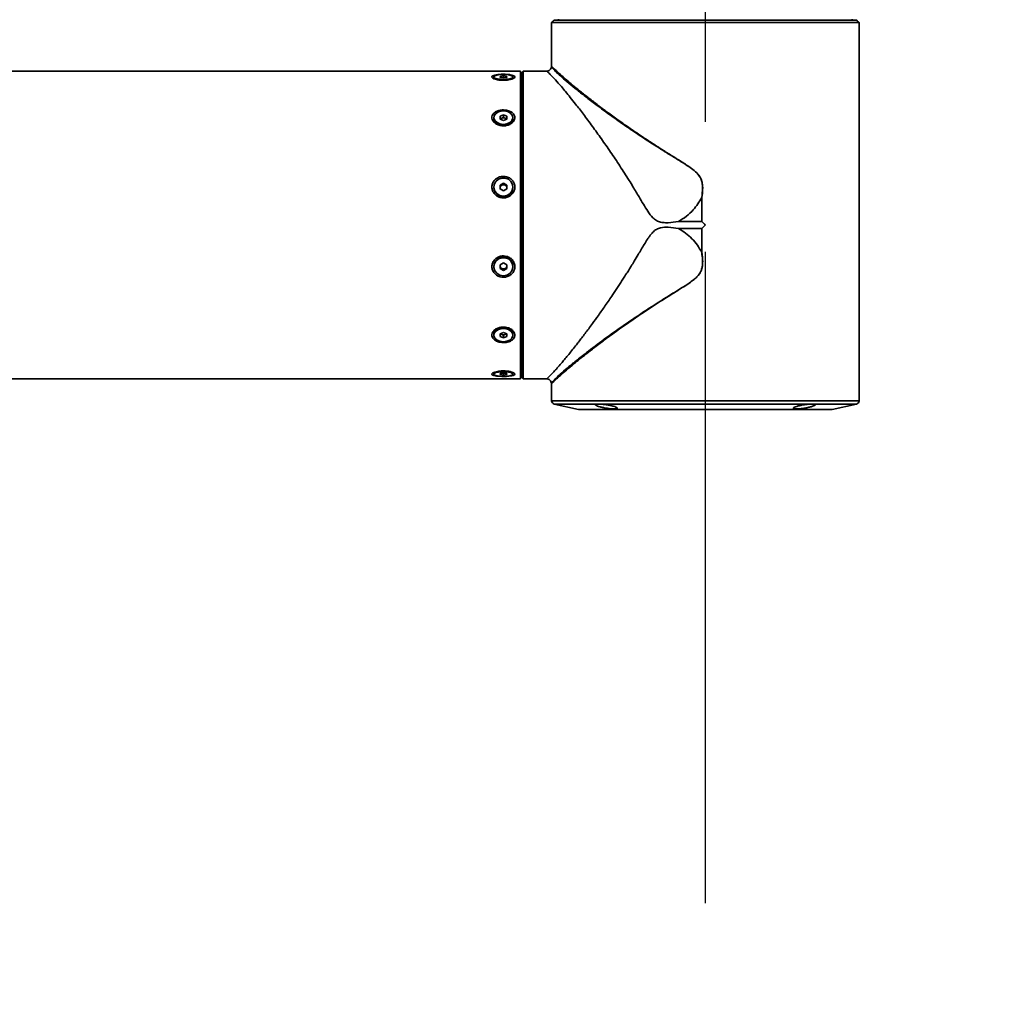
# Model space of a CAD drawing. Header units: millimetres. Extents: x -55 to 731, y 0 to 297.
# Tile 14 of 18: x 290 to 309, y 181 to 201. Entities that reach past the tile are written whole.
import ezdxf

# ---------------------------------------------------------------- set-up
doc = ezdxf.new("R2010")
doc.units = ezdxf.units.MM
doc.linetypes.add('CENTERX2', pattern=[20.32, 12.7, -2.54, 2.54, -2.54])
doc.layers.add('中心线层', color=6, linetype='CENTERX2', lineweight=25)
doc.layers.add('标注层', color=150, linetype='Continuous')
doc.styles.add('SLDTEXTSTYLE0', font='仿宋_GB2312', dxfattribs={"bigfont": 'bigfont'})

msp = doc.modelspace()

# ---------------------------------------------------------------- linework, layer by layer
at = {"color": 7, "linetype": 'Continuous', "lineweight": 35}
for p, q in [((306.35455, 200.535), (300.35604, 200.535)), ((300.35604, 200.315), (300.35604, 200.535)), ((306.30806, 200.58167), (300.40253, 200.58167)), ((300.48863, 200.60167), (300.48863, 200.58167)), ((306.22196, 200.58167), (306.22196, 200.60167)), ((306.35455, 200.535), (306.35455, 200.315)), ((300.35529, 200.315), (300.35529, 199.68329)), ((300.35604, 200.315), (300.35529, 200.315)), ((306.35529, 200.315), (306.35455, 200.315)), ((306.35529, 193.16167), (306.35529, 200.315)), ((299.74863, 199.58833), (278.62863, 199.58833)), ((299.74863, 196.55016), (299.74863, 199.58833)), ((299.80196, 199.58833), (299.76863, 199.555)), ((299.76863, 193.62235), (299.76863, 199.555)), ((300.25485, 199.58833), (299.80196, 199.58833)), ((299.80196, 199.58833), (299.80196, 193.58908)), ((299.23063, 199.476), (299.23063, 199.43814)), ((299.41529, 199.49686), (299.34863, 199.48643)), ((299.34863, 199.48643), (299.34863, 199.46556)), ((299.34863, 199.46556), (299.41529, 199.45513)), ((299.48196, 199.48643), (299.41529, 199.49686)), ((299.41529, 199.49686), (299.41529, 199.45513)), ((299.41529, 199.45513), (299.48196, 199.46556)), ((299.48196, 199.46556), (299.48196, 199.48643)), ((299.59996, 199.43814), (299.59996, 199.476)), ((299.76863, 199.32167), (299.74863, 199.32167)), ((299.41529, 198.73761), (299.34863, 198.71005)), ((299.48196, 198.71005), (299.41529, 198.73761)), ((299.41529, 198.73761), (299.41529, 198.68642)), ((299.23063, 198.68249), (299.23063, 198.65503)), ((299.34863, 198.71005), (299.34863, 198.65493)), ((299.34863, 198.65886), (299.38196, 198.67264)), ((299.34863, 198.65493), (299.41529, 198.62737)), ((299.38196, 198.67264), (299.41529, 198.68642)), ((299.41529, 198.68642), (299.44863, 198.67264)), ((299.41529, 198.62737), (299.48196, 198.65493)), ((299.44863, 198.67264), (299.48196, 198.65886)), ((299.48196, 198.65493), (299.48196, 198.71005)), ((299.59996, 198.65503), (299.59996, 198.68249)), ((299.41529, 197.40246), (299.34863, 197.36516)), ((299.48196, 197.36516), (299.41529, 197.40246)), ((299.41529, 197.40246), (299.41529, 197.38439)), ((299.23063, 197.32786), (299.23063, 197.31816)), ((299.34863, 197.34708), (299.38196, 197.36573)), ((299.34863, 197.36516), (299.34863, 197.29056)), ((299.34863, 197.29056), (299.41529, 197.25325)), ((299.38196, 197.36573), (299.41529, 197.38439)), ((299.41529, 197.38439), (299.44863, 197.36573)), ((299.41529, 197.25325), (299.48196, 197.29056)), ((299.44863, 197.36573), (299.48196, 197.34708)), ((299.48196, 197.29056), (299.48196, 197.36516)), ((299.59996, 197.31816), (299.59996, 197.32786)), ((303.28528, 196.65762), (303.28528, 197.12599)), ((303.28674, 197.12587), (303.28674, 196.65688)), ((302.83021, 196.65762), (303.28528, 196.65762)), ((299.74863, 193.58833), (299.74863, 196.55016)), ((303.28528, 196.51905), (302.83021, 196.51905)), ((303.28528, 196.05067), (303.28528, 196.51905)), ((303.28674, 196.51978), (303.28674, 196.05079)), ((299.23063, 195.78573), (299.23063, 195.77507)), ((299.41529, 195.84917), (299.34863, 195.81212)), ((299.34863, 195.81212), (299.34863, 195.73802)), ((299.38196, 195.73938), (299.34863, 195.7579)), ((299.34863, 195.73802), (299.41529, 195.70097)), ((299.41529, 195.72085), (299.38196, 195.73938)), ((299.48196, 195.81212), (299.41529, 195.84917)), ((299.44863, 195.73938), (299.41529, 195.72085)), ((299.41529, 195.70097), (299.48196, 195.73802)), ((299.41529, 195.72085), (299.41529, 195.70097)), ((299.48196, 195.7579), (299.44863, 195.73938)), ((299.48196, 195.73802), (299.48196, 195.81212)), ((299.59996, 195.77507), (299.59996, 195.78573)), ((299.23063, 194.46836), (299.23063, 194.44019)), ((299.41529, 194.49393), (299.34863, 194.46706)), ((299.34863, 194.46706), (299.34863, 194.41333)), ((299.38196, 194.4524), (299.34863, 194.46584)), ((299.34863, 194.41333), (299.41529, 194.38646)), ((299.41529, 194.43897), (299.38196, 194.4524)), ((299.48196, 194.46706), (299.41529, 194.49393)), ((299.44863, 194.4524), (299.41529, 194.43897)), ((299.41529, 194.43897), (299.41529, 194.38646)), ((299.41529, 194.38646), (299.48196, 194.41333)), ((299.48196, 194.46584), (299.44863, 194.4524)), ((299.48196, 194.41333), (299.48196, 194.46706)), ((299.59996, 194.44019), (299.59996, 194.46836)), ((299.74863, 193.855), (299.76863, 193.855)), ((278.62863, 193.58833), (299.74863, 193.58833)), ((299.23063, 193.71903), (299.23063, 193.68091)), ((299.41529, 193.69989), (299.34863, 193.6904)), ((299.34863, 193.6904), (299.34863, 193.67142)), ((299.34863, 193.67142), (299.41529, 193.66193)), ((299.48196, 193.6904), (299.41529, 193.69989)), ((299.41529, 193.69989), (299.41529, 193.66193)), ((299.41529, 193.66193), (299.48196, 193.67142)), ((299.48196, 193.67142), (299.48196, 193.6904)), ((299.59996, 193.68091), (299.59996, 193.71903)), ((299.78938, 193.60166), (299.76863, 193.62235)), ((300.03529, 193.58908), (299.80196, 193.58908)), ((300.03529, 193.58908), (300.03529, 193.58833)), ((300.03529, 193.58833), (300.25485, 193.58833)), ((300.35529, 193.49338), (300.35529, 193.16167)), ((300.40733, 193.09662), (300.87819, 192.99068)), ((300.89282, 192.98906), (305.81777, 192.98906)), ((305.8324, 192.99068), (306.30326, 193.09662))]:
    msp.add_line(p, q, dxfattribs=at)
at = {"color": 8, "linetype": 'Continuous', "lineweight": 35}
for p, q in [((299.41529, 199.5271), (299.41529, 199.52606)), ((299.41529, 193.63539), (299.41529, 193.63517)), ((300.35529, 193.16167), (306.35529, 193.16167)), ((305.43982, 193.09662), (300.40733, 193.09662)), ((300.87819, 192.99068), (305.10687, 192.99068)), ((305.10687, 192.99068), (305.8324, 192.99068)), ((306.30326, 193.09662), (305.43982, 193.09662))]:
    msp.add_line(p, q, dxfattribs=at)
at = {"color": 7, "linetype": 'Continuous', "lineweight": 35, "flags": 128}
for points in [[(300.35604, 200.535), (300.3679, 200.54685), (300.36863, 200.54758)], [(306.34196, 200.54758), (306.34269, 200.54685), (306.35455, 200.535)], [(299.41529, 199.42594), (299.34858, 199.42932), (299.29089, 199.439), (299.24999, 199.45368), (299.23142, 199.47138), (299.23768, 199.4897), (299.26793, 199.50616), (299.31808, 199.51856), (299.38136, 199.5252), (299.44923, 199.5252), (299.51251, 199.51856), (299.56266, 199.50616), (299.59291, 199.4897), (299.59917, 199.47138), (299.5806, 199.45368), (299.5397, 199.439), (299.482, 199.42932), (299.41529, 199.42594)], [(299.41529, 198.55026), (299.34858, 198.55919), (299.29089, 198.58477), (299.24999, 198.62355), (299.23142, 198.67029), (299.23768, 198.71868), (299.26793, 198.76218), (299.31808, 198.79492), (299.38136, 198.81247), (299.44923, 198.81247), (299.51251, 198.79492), (299.56266, 198.76218), (299.59291, 198.71868), (299.59917, 198.67029), (299.5806, 198.62355), (299.5397, 198.58477), (299.482, 198.55919), (299.41529, 198.55026)], [(299.23063, 198.65503), (299.23768, 198.61885), (299.26793, 198.57535), (299.31808, 198.54261), (299.38136, 198.52506), (299.44923, 198.52506), (299.51251, 198.54261), (299.56266, 198.57535), (299.59291, 198.61885), (299.59996, 198.65503)], [(299.41529, 197.14889), (299.34858, 197.16098), (299.29089, 197.1956), (299.24999, 197.24809), (299.23142, 197.31135), (299.23768, 197.37684), (299.26793, 197.43571), (299.31808, 197.48002), (299.38136, 197.50378), (299.44923, 197.50378), (299.51251, 197.48002), (299.56266, 197.43571), (299.59291, 197.37684), (299.59917, 197.31135), (299.5806, 197.24809), (299.5397, 197.1956), (299.482, 197.16098), (299.41529, 197.14889)], [(299.41529, 195.59732), (299.34858, 195.60932), (299.29089, 195.64371), (299.24999, 195.69584), (299.23142, 195.75867), (299.23768, 195.82371), (299.26793, 195.88219), (299.31808, 195.9262), (299.38136, 195.94979), (299.44923, 195.94979), (299.51251, 195.9262), (299.56266, 195.88219), (299.59291, 195.82371), (299.59917, 195.75867), (299.5806, 195.69584), (299.5397, 195.64371), (299.482, 195.60932), (299.41529, 195.59732)], [(299.41529, 194.31129), (299.34858, 194.31999), (299.29089, 194.34493), (299.24999, 194.38274), (299.23142, 194.4283), (299.23768, 194.47547), (299.26793, 194.51788), (299.31808, 194.54979), (299.38136, 194.56691), (299.44923, 194.56691), (299.51251, 194.54979), (299.56266, 194.51788), (299.59291, 194.47547), (299.59917, 194.4283), (299.5806, 194.38274), (299.5397, 194.34493), (299.482, 194.31999), (299.41529, 194.31129)], [(299.41529, 193.63539), (299.34858, 193.63846), (299.29089, 193.64727), (299.24999, 193.66062), (299.23142, 193.67671), (299.23768, 193.69337), (299.26793, 193.70834), (299.31808, 193.71961), (299.38136, 193.72566), (299.44923, 193.72566), (299.51251, 193.71961), (299.56266, 193.70834), (299.59291, 193.69337), (299.59917, 193.67671), (299.5806, 193.66062), (299.5397, 193.64727), (299.482, 193.63846), (299.41529, 193.63539)], [(299.80196, 193.58908), (299.79692, 193.59412), (299.78938, 193.60166)]]:
    msp.add_lwpolyline(points, dxfattribs=at)
at = {"color": 7, "linetype": 'Continuous', "lineweight": 35}
for centre, radius, start, end in [((299.403, 198.61773), 0.05881, 110.964458, 144.160847), ((299.41529, 198.58949), 0.08959, 68.155848, 111.844152), ((299.4281, 198.6184), 0.058, 35.600663, 69.274032), ((299.41529, 197.32239), 0.18472, 181.309975, 358.690025), ((299.41292, 197.30939), 0.06429, 118.784415, 179.648074), ((299.41147, 197.3098), 0.06284, 180.018424, 199.844237), ((299.41529, 197.30593), 0.06847, 60.865835, 119.134165), ((299.41767, 197.30939), 0.06429, 0.351926, 61.215585), ((299.41913, 197.3098), 0.06284, 340.154404, 359.982935), ((299.41102, 195.78313), 0.18041, 88.641708, 179.172332), ((299.41899, 195.78252), 0.181, 1.016457, 91.169426), ((299.41066, 195.79493), 0.06203, 162.340163, 179.977982), ((299.41242, 195.79543), 0.06379, 180.430813, 241.480583), ((299.41529, 195.79964), 0.06887, 241.052697, 298.947303), ((299.41817, 195.79543), 0.06379, 298.519417, 359.569187), ((299.41994, 195.79493), 0.06202, 0.020526, 17.661329), ((299.37593, 194.4472), 0.14684, 90.693237, 171.714848), ((299.45026, 194.44218), 0.15197, 9.918353, 87.673463), ((299.40233, 194.5075), 0.05874, 219.216288, 249.715636), ((299.41529, 194.53783), 0.0917, 248.68543, 291.31457), ((299.42773, 194.50825), 0.05963, 290.516034, 320.552042), ((300.42196, 193.16167), 0.06667, 180, 257.319617), ((300.89282, 193.05572), 0.06667, 257.319617, 270), ((305.81777, 193.05572), 0.06667, 270, 282.680383), ((306.28863, 193.16167), 0.06667, 282.680383, 0)]:
    msp.add_arc(centre, radius, start, end, dxfattribs=at)
for points, knots in [([(300.36863, 200.54758), (300.37903, 200.55801), (300.39069, 200.56969), (300.40138, 200.58051), (300.40253, 200.58167)], [0, 0, 0, 0, 0.89282487, 1, 1, 1, 1]), ([(306.30806, 200.58167), (306.31567, 200.57398), (306.32673, 200.56282), (306.33834, 200.5512), (306.34196, 200.54758)], [0, 0, 0, 0, 0.688299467, 1, 1, 1, 1]), ([(299.41529, 199.40988), (299.39392, 199.41047), (299.34664, 199.41178), (299.27985, 199.42296), (299.2254, 199.44053), (299.19398, 199.46116), (299.18806, 199.48135), (299.20656, 199.49894), (299.24686, 199.51282), (299.30551, 199.52237), (299.36511, 199.5266), (299.40269, 199.52697), (299.41529, 199.5271)], [0, 0, 0, 0, 0.09284902, 0.20538567, 0.31627598, 0.42372548, 0.5274039, 0.62898555, 0.7312156, 0.83634394, 0.94512365, 1, 1, 1, 1]), ([(299.41529, 199.5271), (299.43667, 199.52675), (299.48395, 199.52598), (299.55074, 199.51915), (299.60518, 199.50705), (299.63661, 199.49046), (299.64253, 199.47109), (299.62402, 199.45101), (299.58373, 199.43241), (299.52508, 199.41781), (299.46548, 199.41072), (299.4279, 199.41009), (299.41529, 199.40988)], [0, 0, 0, 0, 0.092848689, 0.205385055, 0.316275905, 0.423725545, 0.527403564, 0.628985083, 0.731216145, 0.836343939, 0.945123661, 1, 1, 1, 1]), ([(300.35484, 199.67565), (300.35197, 199.66368), (300.34627, 199.63999), (300.32233, 199.61173), (300.29076, 199.59194), (300.26621, 199.58951), (300.25371, 199.58828)], [0, 0, 0, 0, 0.2510219, 0.49687216, 0.74391076, 1, 1, 1, 1]), ([(302.83021, 196.65762), (302.76381, 196.64668), (302.6793, 196.63277), (302.57735, 196.63168), (302.52809, 196.63493), (302.46905, 196.64446), (302.41411, 196.66566), (302.36525, 196.69813), (302.30254, 196.75364), (302.2311, 196.85562), (302.14584, 196.99438), (302.07171, 197.11973), (302.00463, 197.23342), (301.93923, 197.34108), (301.83254, 197.51347), (301.68684, 197.74262), (301.50537, 198.01339), (301.32581, 198.27115), (301.17841, 198.47717), (301.06213, 198.63427), (300.97689, 198.74743), (300.89791, 198.85031), (300.81181, 198.96053), (300.72076, 199.07476), (300.62756, 199.18856), (300.5275, 199.3072), (300.42828, 199.42039), (300.34738, 199.5053), (300.29553, 199.55623), (300.26283, 199.5835), (300.25741, 199.58668), (300.25485, 199.58819)], [0, 0, 0, 0, 0.03593807, 0.04573924, 0.05451814, 0.06234294, 0.0777092, 0.08554557, 0.09367406, 0.12242222, 0.15163194, 0.18144608, 0.20106063, 0.22337357, 0.25025457, 0.31261526, 0.37507612, 0.43770217, 0.50014727, 0.53383461, 0.56597613, 0.59657802, 0.62564731, 0.66927244, 0.71099773, 0.75086489, 0.8147888, 0.87583228, 0.91706834, 0.96080672, 1, 1, 1, 1]), ([(300.35529, 199.68329), (300.35527, 199.68184), (300.35522, 199.67895), (300.35488, 199.67608), (300.35471, 199.67464)], [0, 0, 0, 0, 0.50000222, 1, 1, 1, 1]), ([(300.35529, 199.68329), (300.35654, 199.68186), (300.35906, 199.67895), (300.37952, 199.65816), (300.41731, 199.62206), (300.47945, 199.56413), (300.54636, 199.50518), (300.5807, 199.47493)], [0, 0, 0, 0, 0.16429578, 0.33423234, 0.50353366, 0.74526781, 1, 1, 1, 1]), ([(300.5807, 199.47493), (300.61206, 199.44778), (300.67672, 199.39179), (300.79672, 199.29128), (300.9385, 199.17596), (301.07452, 199.06846), (301.19487, 198.97532), (301.2926, 198.90089), (301.39469, 198.82439), (301.49807, 198.74804), (301.60333, 198.67146), (301.71521, 198.59138), (301.82987, 198.51077), (301.95439, 198.42451), (302.09689, 198.32766), (302.25079, 198.22551), (302.4018, 198.12726), (302.55539, 198.02899), (302.70832, 197.93384), (302.8515, 197.84472), (302.96172, 197.7747), (303.06448, 197.70615), (303.16566, 197.62973), (303.2422, 197.54619), (303.28036, 197.46697), (303.3017, 197.38509), (303.30615, 197.26931), (303.2937, 197.17727), (303.28674, 197.12587)], [0, 0, 0, 0, 0.0566543, 0.11679499, 0.18052247, 0.24792102, 0.28221449, 0.317941, 0.35510623, 0.39004433, 0.4235397, 0.45952516, 0.49800198, 0.53119958, 0.57376318, 0.62569219, 0.66550021, 0.7027302, 0.75475194, 0.79156395, 0.81976466, 0.84492134, 0.87656036, 0.90679707, 0.92132962, 0.93639767, 0.96448472, 1, 1, 1, 1]), ([(299.41529, 198.83186), (299.43667, 198.8307), (299.48395, 198.82815), (299.55074, 198.80595), (299.60518, 198.76875), (299.63661, 198.72105), (299.64253, 198.6691), (299.62402, 198.61844), (299.58372, 198.57387), (299.52508, 198.53997), (299.46547, 198.52458), (299.4066, 198.5209), (299.34662, 198.52727), (299.27985, 198.55165), (299.2254, 198.59309), (299.19398, 198.64364), (299.18806, 198.6962), (299.20656, 198.74505), (299.24686, 198.78624), (299.30551, 198.8163), (299.36511, 198.83021), (299.40269, 198.83144), (299.41529, 198.83186)], [0, 0, 0, 0, 0.04642442, 0.10269248, 0.15813796, 0.21186278, 0.2637018, 0.31449288, 0.36560768, 0.41817174, 0.47256161, 0.49999977, 0.54642434, 0.60269239, 0.65813764, 0.71186234, 0.76370197, 0.81449275, 0.86560783, 0.91817178, 0.97256183, 1, 1, 1, 1]), ([(299.41529, 197.53546), (299.43667, 197.53381), (299.48395, 197.53016), (299.55074, 197.49854), (299.60518, 197.44621), (299.63661, 197.38018), (299.64253, 197.30958), (299.62402, 197.24191), (299.58372, 197.1833), (299.52508, 197.13926), (299.46547, 197.11943), (299.4066, 197.11469), (299.34662, 197.12288), (299.27985, 197.15437), (299.2254, 197.20845), (299.19398, 197.27542), (299.18806, 197.34626), (299.20656, 197.41327), (299.24686, 197.47073), (299.30551, 197.51324), (299.36511, 197.53312), (299.40269, 197.53487), (299.41529, 197.53546)], [0, 0, 0, 0, 0.04642439, 0.10269264, 0.15813769, 0.21186254, 0.26370179, 0.31449282, 0.36560776, 0.41817178, 0.47256158, 0.49999977, 0.54642433, 0.60269262, 0.65813771, 0.71186249, 0.76370184, 0.81449279, 0.86560784, 0.9181718, 0.97256183, 1, 1, 1, 1]), ([(302.83021, 196.65762), (302.88286, 196.6892), (302.9883, 196.75244), (303.15182, 196.90364), (303.23395, 197.04075), (303.28432, 197.12484)], [0, 0, 0, 0, 0.27838694, 0.55739929, 1, 1, 1, 1]), ([(303.28528, 196.65762), (303.28556, 196.65757), (303.28604, 196.65749), (303.28642, 196.65717), (303.28659, 196.65704)], [0, 0, 0, 0, 0.55867518, 1, 1, 1, 1]), ([(303.28659, 196.65704), (303.28662, 196.65701), (303.28667, 196.65696), (303.28672, 196.6569), (303.28674, 196.65688)], [0, 0, 0, 0, 0.56085388, 1, 1, 1, 1]), ([(303.28674, 196.65688), (303.29957, 196.64406), (303.32241, 196.62121), (303.34527, 196.59836), (303.35529, 196.58833)], [0, 0, 0, 0, 0.56113292, 1, 1, 1, 1]), ([(300.25485, 193.58847), (300.25741, 193.58998), (300.26283, 193.59317), (300.29555, 193.62045), (300.33999, 193.66416), (300.39701, 193.72312), (300.46472, 193.79783), (300.53564, 193.87932), (300.6059, 193.96237), (300.67266, 194.04301), (300.74558, 194.13298), (300.81598, 194.22158), (300.88254, 194.30665), (300.94419, 194.38653), (301.00987, 194.47288), (301.07957, 194.56591), (301.16564, 194.68257), (301.27364, 194.83156), (301.40593, 195.01929), (301.51781, 195.18262), (301.6017, 195.30823), (301.65452, 195.3883), (301.70739, 195.46941), (301.76035, 195.55146), (301.81333, 195.63444), (301.86266, 195.71201), (301.91389, 195.79438), (301.97321, 195.8918), (302.03856, 196.00064), (302.10385, 196.11044), (302.16274, 196.21064), (302.216, 196.29583), (302.26124, 196.36323), (302.29672, 196.40985), (302.34018, 196.45888), (302.38848, 196.49654), (302.4415, 196.52174), (302.5164, 196.54438), (302.64919, 196.54831), (302.76396, 196.52976), (302.83021, 196.51905)], [0, 0, 0, 0, 0.03920763, 0.08293489, 0.12415216, 0.16454439, 0.20618494, 0.24915817, 0.27888167, 0.30964712, 0.34147304, 0.37437623, 0.39750402, 0.4216136, 0.44670864, 0.47279271, 0.49986879, 0.54154656, 0.58920142, 0.63990838, 0.65820596, 0.67650956, 0.69481962, 0.71313575, 0.73145832, 0.74978703, 0.76409756, 0.7849465, 0.81233385, 0.83323727, 0.85413159, 0.87502181, 0.88724187, 0.8976845, 0.90639869, 0.92232044, 0.93001576, 0.93773085, 0.96405935, 1, 1, 1, 1]), ([(302.83021, 196.51905), (302.87767, 196.49104), (302.97265, 196.43498), (303.09598, 196.32379), (303.20388, 196.19717), (303.25749, 196.10031), (303.28432, 196.05182)], [0, 0, 0, 0, 0.24937646, 0.49906438, 0.74921346, 1, 1, 1, 1]), ([(303.28659, 196.51963), (303.28637, 196.51945), (303.28599, 196.51914), (303.2855, 196.51907), (303.28528, 196.51905)], [0, 0, 0, 0, 0.560836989, 1, 1, 1, 1]), ([(303.28674, 196.51978), (303.28672, 196.51975), (303.28666, 196.5197), (303.28661, 196.51965), (303.28659, 196.51963)], [0, 0, 0, 0, 0.55925908, 1, 1, 1, 1]), ([(303.35529, 196.58833), (303.34252, 196.57556), (303.31967, 196.55271), (303.29682, 196.52986), (303.28674, 196.51978)], [0, 0, 0, 0, 0.55886963, 1, 1, 1, 1]), ([(303.28435, 196.05183), (303.29128, 196.00379), (303.30512, 195.90783), (303.30164, 195.78517), (303.2735, 195.69192), (303.225, 195.60793), (303.10272, 195.49182), (302.90272, 195.36533), (302.5859, 195.17069), (302.20136, 194.92788), (301.76982, 194.63741), (301.37542, 194.35678), (301.06434, 194.12291), (300.82972, 193.93797), (300.65443, 193.79446), (300.56726, 193.71739), (300.52378, 193.67895)], [0, 0, 0, 0, 0.03220893, 0.06434139, 0.08034182, 0.0963667, 0.12812592, 0.19090741, 0.25371936, 0.37809752, 0.50259618, 0.62741729, 0.75106606, 0.83425458, 0.91732751, 1, 1, 1, 1]), ([(303.28674, 196.05079), (303.29182, 196.0153), (303.30125, 195.94933), (303.30463, 195.85654), (303.2982, 195.77644), (303.27948, 195.70663), (303.25255, 195.65283), (303.22213, 195.61092), (303.19164, 195.57676), (303.14738, 195.53487), (303.08131, 195.48337), (302.99713, 195.42507), (302.90868, 195.36796), (302.81778, 195.3109), (302.7019, 195.23892), (302.56005, 195.15028), (302.40115, 195.04904), (302.24287, 194.94601), (302.09209, 194.84565), (301.955, 194.75256), (301.82015, 194.65915), (301.68426, 194.56336), (301.54492, 194.46319), (301.41808, 194.37011), (301.30324, 194.28413), (301.19983, 194.20525), (301.05766, 194.09512), (300.89008, 193.96218), (300.7135, 193.81651), (300.6238, 193.73898), (300.5807, 193.70172)], [0, 0, 0, 0, 0.02455293, 0.04563583, 0.06349303, 0.07940939, 0.09485314, 0.10441767, 0.11483486, 0.12619538, 0.146172, 0.17225585, 0.19659781, 0.2187605, 0.24651035, 0.29136097, 0.33577766, 0.3797605, 0.42667701, 0.46760318, 0.50253893, 0.55034812, 0.59563045, 0.63838941, 0.67862943, 0.71635537, 0.75157327, 0.84072099, 0.92345709, 1, 1, 1, 1]), ([(303.28432, 196.05182), (303.28447, 196.05155), (303.28467, 196.05118), (303.28502, 196.05079), (303.2852, 196.05071), (303.28528, 196.05067)], [0, 0, 0, 0, 0.61186782, 0.82928235, 1, 1, 1, 1]), ([(303.28674, 196.05079), (303.28647, 196.05077), (303.28598, 196.05073), (303.2855, 196.05069), (303.28528, 196.05067)], [0, 0, 0, 0, 0.55991168, 1, 1, 1, 1]), ([(299.41529, 195.56908), (299.39392, 195.57072), (299.34664, 195.57433), (299.27985, 195.60569), (299.2254, 195.65759), (299.19398, 195.7231), (299.18806, 195.79322), (299.20656, 195.86045), (299.24686, 195.91879), (299.30551, 195.96236), (299.36511, 195.98286), (299.40269, 195.98468), (299.41529, 195.98529)], [0, 0, 0, 0, 0.09284914, 0.20538576, 0.31627522, 0.42372574, 0.52740413, 0.62898592, 0.73121581, 0.83634378, 0.94512368, 1, 1, 1, 1]), ([(299.41529, 195.98529), (299.43667, 195.98358), (299.48395, 195.97981), (299.55074, 195.94724), (299.60518, 195.89379), (299.63661, 195.82714), (299.64253, 195.75679), (299.62402, 195.69027), (299.58373, 195.63326), (299.52508, 195.59111), (299.46548, 195.57141), (299.4279, 195.56966), (299.41529, 195.56908)], [0, 0, 0, 0, 0.09284877, 0.20538552, 0.31627515, 0.42372511, 0.52740415, 0.62898607, 0.7312158, 0.83634389, 0.94512355, 1, 1, 1, 1]), ([(299.41529, 194.29486), (299.39392, 194.29598), (299.34664, 194.29846), (299.27985, 194.32002), (299.2254, 194.35618), (299.19398, 194.40261), (299.18806, 194.45324), (299.20656, 194.50268), (299.24686, 194.54621), (299.30551, 194.57935), (299.36512, 194.5944), (299.42399, 194.59801), (299.48397, 194.59178), (299.55073, 194.56793), (299.60519, 194.52743), (299.63661, 194.47807), (299.64253, 194.42682), (299.62402, 194.37925), (299.58373, 194.33918), (299.52508, 194.30997), (299.46548, 194.29646), (299.4279, 194.29526), (299.41529, 194.29486)], [0, 0, 0, 0, 0.04642453, 0.10269288, 0.15813777, 0.2118629, 0.26370229, 0.31449305, 0.36560811, 0.41817188, 0.47256199, 0.50000016, 0.54642454, 0.60269282, 0.65813791, 0.71186271, 0.76370196, 0.81449281, 0.86560822, 0.91817197, 0.97256183, 1, 1, 1, 1]), ([(299.41529, 193.63517), (299.39392, 193.63548), (299.34664, 193.63615), (299.27985, 193.64215), (299.2254, 193.65288), (299.19398, 193.66778), (299.18806, 193.68535), (299.20656, 193.70373), (299.24686, 193.72088), (299.30551, 193.7344), (299.36511, 193.74098), (299.40269, 193.74157), (299.41529, 193.74177)], [0, 0, 0, 0, 0.092849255, 0.205385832, 0.316275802, 0.423726, 0.527404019, 0.62898591, 0.731215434, 0.83634379, 0.945123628, 1, 1, 1, 1]), ([(299.41529, 193.74177), (299.43667, 193.74121), (299.48395, 193.73999), (299.55074, 193.72962), (299.60518, 193.71338), (299.63661, 193.69442), (299.64253, 193.67602), (299.62402, 193.66015), (299.58373, 193.64775), (299.52508, 193.63932), (299.46548, 193.63561), (299.4279, 193.63528), (299.41529, 193.63517)], [0, 0, 0, 0, 0.09284874, 0.20538525, 0.31627504, 0.42372475, 0.52740394, 0.628986, 0.73121554, 0.83634401, 0.94512362, 1, 1, 1, 1]), ([(300.25368, 193.58839), (300.26617, 193.58716), (300.29071, 193.58474), (300.32228, 193.56498), (300.34623, 193.53675), (300.35194, 193.51307), (300.35483, 193.50111)], [0, 0, 0, 0, 0.25610337, 0.50315541, 0.74900087, 1, 1, 1, 1]), ([(300.5807, 193.70173), (300.55713, 193.68104), (300.51081, 193.64039), (300.45601, 193.5906), (300.40465, 193.54275), (300.36397, 193.50319), (300.35818, 193.49664), (300.35529, 193.49338)], [0, 0, 0, 0, 0.17126402, 0.33659662, 0.49633259, 0.74945058, 1, 1, 1, 1]), ([(300.52378, 193.67895), (300.52985, 193.68137), (300.53934, 193.68516), (300.55837, 193.6928), (300.57123, 193.69794), (300.58069, 193.70171)], [0, 0, 0, 0, 0.31959602, 0.49999988, 1, 1, 1, 1]), ([(301.42833, 193.08228), (301.45258, 193.07813), (301.50107, 193.06985), (301.56424, 193.05391), (301.61148, 193.0373), (301.63687, 193.02158), (301.63697, 193.00899), (301.61215, 193.00131), (301.56647, 192.99947), (301.50588, 193.00341), (301.43669, 193.01246), (301.36541, 193.02557), (301.29931, 193.04133), (301.24628, 193.05794), (301.21348, 193.07338), (301.20539, 193.08582), (301.22263, 193.09394), (301.26227, 193.09713), (301.31902, 193.09525), (301.37747, 193.08969), (301.4145, 193.08429), (301.42833, 193.08228)], [0, 0, 0, 0, 0.05454539, 0.10905886, 0.16433115, 0.22001187, 0.27519744, 0.32910764, 0.38157108, 0.43318205, 0.48495725, 0.53778741, 0.59203062, 0.64738162, 0.70305014, 0.75816019, 0.81215591, 0.86499125, 0.91707025, 0.96903932, 1, 1, 1, 1]), ([(305.28226, 193.08228), (305.30599, 193.08559), (305.35348, 193.09222), (305.41797, 193.09665), (305.46775, 193.09636), (305.49766, 193.09115), (305.50486, 193.08159), (305.4884, 193.0684), (305.44928, 193.05269), (305.39105, 193.03605), (305.32021, 193.0205), (305.24563, 193.00822), (305.17684, 193.00097), (305.12175, 192.99957), (305.0855, 193.00392), (305.07102, 193.01332), (305.07986, 193.02668), (305.11206, 193.04259), (305.16504, 193.05913), (305.22534, 193.07285), (305.26616, 193.07961), (305.28226, 193.08228)], [0, 0, 0, 0, 0.05284427, 0.10571716, 0.15795897, 0.2098859, 0.26217335, 0.31536952, 0.36972182, 0.42505075, 0.48072444, 0.53583402, 0.58962879, 0.6419963, 0.69358023, 0.74540703, 0.79833691, 0.85267953, 0.90808353, 0.96373638, 1, 1, 1, 1])]:
    msp.add_open_spline(points, degree=3, knots=knots, dxfattribs=at)
at = {"color": 8, "linetype": 'Continuous', "lineweight": 35}
for points, knots in [([(303.28435, 197.12484), (303.29275, 197.18395), (303.30536, 197.27265), (303.29941, 197.39197), (303.27738, 197.47918), (303.23192, 197.55668), (303.15074, 197.6421), (302.98533, 197.76209), (302.73945, 197.91137), (302.41973, 198.10958), (302.08188, 198.3286), (301.73383, 198.5651), (301.43778, 198.77568), (301.19098, 198.95826), (300.98791, 199.11363), (300.80617, 199.25771), (300.64941, 199.38706), (300.52178, 199.4978), (300.42621, 199.58988), (300.37141, 199.64937), (300.34869, 199.68275), (300.35504, 199.67419), (300.35521, 199.67396)], [0, 0, 0, 0, 0.032106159, 0.048176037, 0.064144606, 0.080106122, 0.096024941, 0.12741101, 0.190094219, 0.252395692, 0.334974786, 0.417971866, 0.501033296, 0.56276377, 0.624539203, 0.686907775, 0.749006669, 0.81087059, 0.87328738, 0.935802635, 0.998310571, 1, 1, 1, 1]), ([(300.35476, 193.5021), (300.35474, 193.50207), (300.35116, 193.49706), (300.36359, 193.51592), (300.39409, 193.55146), (300.44665, 193.60749), (300.49811, 193.65517), (300.52378, 193.67895)], [0, 0, 0, 0, 0.00126561, 0.25103664, 0.50104858, 0.75109517, 1, 1, 1, 1])]:
    msp.add_open_spline(points, degree=3, knots=knots, dxfattribs=at)
at = {"layer": '中心线层'}
msp.add_line((303.35529, 142.72167), (303.35529, 265.655), dxfattribs=at)
at = {"layer": '中心线层', "linetype": 'CENTERX2'}
msp.add_arc((303.35529, 204.18833), 61.46667, 95, 85, dxfattribs=at)

# ---------------------------------------------------------------- texts
at = {"layer": '标注层', "insert": (222.5201, 187.62249), "char_height": 3.5, "attachment_point": 1, "style": 'SLDTEXTSTYLE0'}
msp.add_mtext('J6\\M+18146\\M+1817D360\\M+1818B', dxfattribs=at)

doc.saveas('drawing.dxf')
